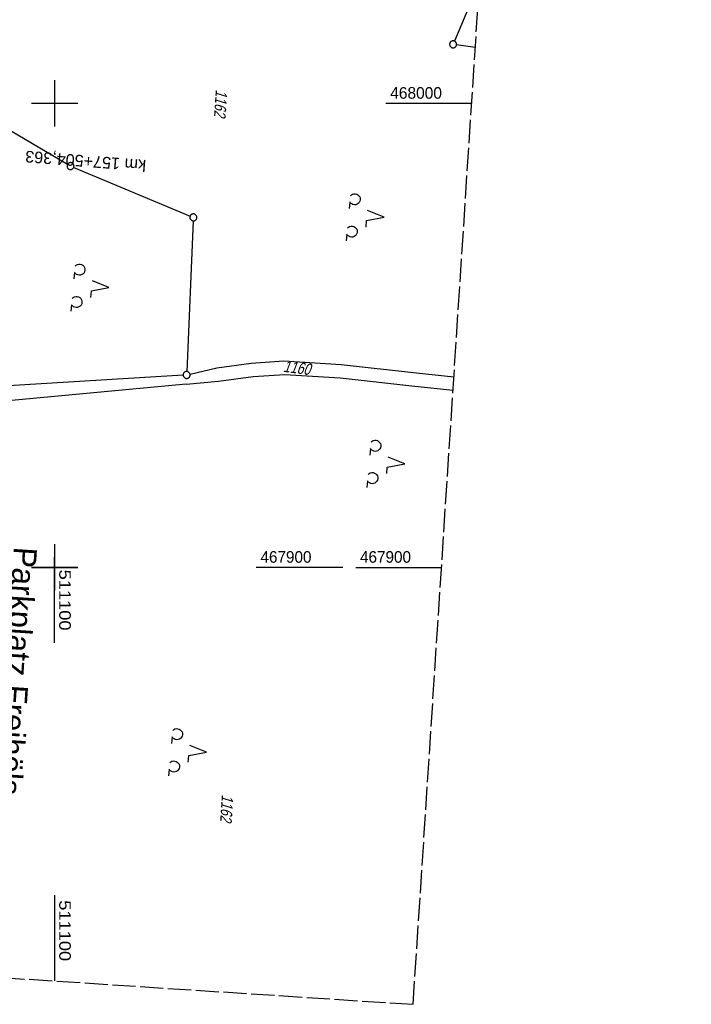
# Model space of a CAD drawing. Extents: x 510891 to 511237, y 467806 to 468748.
# Tile 7 of 28: x 511092 to 511237, y 467806 to 468018. Entities that reach past the tile are written whole.
import ezdxf
from ezdxf.enums import TextEntityAlignment as Align

# ---------------------------------------------------------------- set-up
doc = ezdxf.new("R2010")
doc.units = 0
doc.header["$LTSCALE"] = 10
doc.header["$MEASUREMENT"] = 0
doc.linetypes.add('LT00', pattern=[0])
doc.linetypes.add('LT14', pattern=[0.6, 0.5, -0.1])
doc.layers.get('0').update_dxf_attribs({"linetype": 'LT00'})
doc.layers.add('-BLATT_099-RAND', color=7, linetype='LT14', plot=False)
for name, color, linetype in [('-EL-93-1', 20, 'LT00'), ('AS_TEXT_B', 152, 'Continuous'), ('DFK_FLUR_NR', 250, 'LT00'), ('DFK_GZPKT', 250, 'LT00'), ('DFK_KATASTER', 250, 'LT00'), ('DFK_NUTZUNG', 250, 'LT00'), ('V099_RASTER', 250, 'LT00'), ('V100_RASTER', 250, 'LT00')]:
    doc.layers.add(name, color=color, linetype=linetype)
doc.styles.add('Arial', font='ARIAL.TTF')
doc.styles.get("Standard").update_dxf_attribs({"font": 'ARIAL.TTF'})
doc.styles.add('UNIR-O', font='unir_o.shx', dxfattribs={"height": 2.5})

# ---------------------------------------------------------------- blocks, each defined once
blk = doc.blocks.new('SYMB7010')
at = {"color": 0, "linetype": 'ByBlock'}
for points in [[(-0.031408, 0.499213), (-0.093728, 0.49134), (-0.15457, 0.475719), (-0.212975, 0.452595), (-0.268021, 0.422333), (-0.31884, 0.385411), (-0.36463, 0.342411), (-0.40467, 0.29401), (-0.438329, 0.240973), (-0.465074, 0.184136), (-0.484486, 0.124395), (-0.496256, 0.062692), (-0.5002, 0)], [(-0.5002, 0), (-0.496256, -0.062692), (-0.484486, -0.124395), (-0.465075, -0.184136), (-0.438329, -0.240973), (-0.404671, -0.29401), (-0.36463, -0.342411), (-0.31884, -0.385411), (-0.268021, -0.422333), (-0.212975, -0.452595), (-0.154571, -0.475719), (-0.093728, -0.49134), (-0.031408, -0.499213), (0.031408, -0.499213)], [(0.5002, 0), (0.496256, 0.062692), (0.484485, 0.124395), (0.465074, 0.184136), (0.438329, 0.240973), (0.40467, 0.29401), (0.36463, 0.342411), (0.31884, 0.385411), (0.268021, 0.422333), (0.212975, 0.452595), (0.15457, 0.475719), (0.093728, 0.49134), (0.031408, 0.499213), (-0.031408, 0.499213)], [(0.031408, -0.499213), (0.093728, -0.491341), (0.15457, -0.475719), (0.212975, -0.452595), (0.268021, -0.422333), (0.31884, -0.385411), (0.36463, -0.342411), (0.404671, -0.294011), (0.438329, -0.240974), (0.465075, -0.184136), (0.484486, -0.124395), (0.496256, -0.062692), (0.500201, 0)]]:
    blk.add_lwpolyline(points, dxfattribs=at)
blk = doc.blocks.new('SYMB7201')
at = {"color": 0, "linetype": 'ByBlock'}
for p, q in [((0, 0.385), (-0.11, 0.015)), ((-0.255, -0.385), (-0.115, -0.385)), ((0.445, -0.385), (0.585, -0.385))]:
    blk.add_line(p, q, dxfattribs=at)
for points in [[(0.25, 0.015), (0.11, 0.015), (0, 0.385)], [(-0.393816, -0.383308), (-0.416239, -0.362945), (-0.432849, -0.337617), (-0.442589, -0.308936), (-0.444836, -0.27873), (-0.439449, -0.248923), (-0.426769, -0.221415), (-0.407606, -0.197958), (-0.38318, -0.180047), (-0.355047, -0.168823), (-0.325, -0.165), (-0.294953, -0.168823), (-0.26682, -0.180047), (-0.242394, -0.197959), (-0.223231, -0.221415), (-0.210551, -0.248923), (-0.205164, -0.27873), (-0.207411, -0.308936), (-0.21715, -0.337617), (-0.233761, -0.362945), (-0.256184, -0.383308)], [(0.306185, -0.383308), (0.283761, -0.362945), (0.267151, -0.337617), (0.257411, -0.308936), (0.255164, -0.27873), (0.260552, -0.248923), (0.273231, -0.221415), (0.292394, -0.197958), (0.31682, -0.180047), (0.344953, -0.168823), (0.375, -0.165), (0.405047, -0.168823), (0.43318, -0.180047), (0.457606, -0.197959), (0.476769, -0.221415), (0.489449, -0.248923), (0.494836, -0.27873), (0.492589, -0.308936), (0.48285, -0.337617), (0.466239, -0.362945), (0.443816, -0.383308)]]:
    blk.add_lwpolyline(points, dxfattribs=at)

msp = doc.modelspace()

# ---------------------------------------------------------------- linework, layer by layer
at = {"layer": '-BLATT_099-RAND'}
msp.add_lwpolyline([(510950.96, 468747.5), (510890.95, 467824.45), (511177.35, 467805.83), (511237.36, 468728.88), (510950.96, 468747.5)], dxfattribs=at)
at = {"layer": 'DFK_KATASTER'}
for p, q in [((511191.69, 468026.39), (511186.25, 468013.41)), ((511190.75, 468012.01), (511186.7, 468012.61)), ((511063.07, 468010.27), (511102.79, 467986.86)), ((511104.13, 467986.19), (511129.25, 467975.72)), ((511129.91, 467974.68), (511128.52, 467942.21)), ((511134.99, 467943), (511142.44, 467943.99)), ((511142.44, 467943.99), (511149.45, 467944.48)), ((511149.45, 467944.48), (511161.8, 467943.73)), ((511161.8, 467943.73), (511178.06, 467941.94)), ((511127.74, 467941.41), (511066.28, 467937.63)), ((511129.22, 467941.63), (511134.99, 467943)), ((511142.83, 467941.12), (511149.66, 467941.59)), ((511149.66, 467941.59), (511161.62, 467940.84)), ((511178.06, 467941.94), (511186.14, 467941.07)), ((511128.4, 467939.45), (511067.56, 467933.84)), ((511128.4, 467939.45), (511135.37, 467940.13)), ((511135.37, 467940.13), (511142.83, 467941.12)), ((511161.62, 467940.84), (511177.74, 467939.06)), ((511177.74, 467939.06), (511185.95, 467938.17))]:
    msp.add_line(p, q, dxfattribs=at)
at = {"layer": 'V099_RASTER'}
for p, q in [((511100, 468005), (511100, 467995)), ((511105, 468000), (511095, 468000)), ((511189.97, 468000), (511171.47, 468000)), ((511100, 467905), (511100, 467895)), ((511095, 467900), (511105, 467900)), ((511164.97, 467900), (511183.47, 467900)), ((511100, 467829.36), (511100, 467810.86))]:
    msp.add_line(p, q, dxfattribs=at)
at = {"layer": 'V100_RASTER'}
for p, q in [((511100, 467883.73), (511100, 467902.23)), ((511105, 467900), (511095, 467900)), ((511105, 467900), (511095, 467900)), ((511162.16, 467900), (511143.5, 467900))]:
    msp.add_line(p, q, dxfattribs=at)

# ---------------------------------------------------------------- block references
at = {"layer": 'DFK_GZPKT', "xscale": 1.500000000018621, "yscale": 1.5, "zscale": 1.5, "rotation": 264.7377099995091}
for p in [(511185.96, 468012.72), (511103.44, 467986.48), (511129.94, 467975.43), (511128.49, 467941.46)]:
    msp.add_blockref('SYMB7010', p, dxfattribs=at)
at = {"layer": 'DFK_NUTZUNG', "xscale": 10.00000000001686, "yscale": 10, "zscale": 10, "rotation": 264.7377100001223}
for p in [(511167.26, 467975.84), (511107.9, 467960.67), (511171.72, 467922.7), (511128.93, 467860.55)]:
    msp.add_blockref('SYMB7201', p, dxfattribs=at)

# ---------------------------------------------------------------- texts
at = {"layer": '-EL-93-1', "style": 'Arial'}
msp.add_text('km 157+504,363   ', height=2.5, rotation=175.5843, dxfattribs=at).set_placement((511090.78, 467988.78), align=Align.MIDDLE_RIGHT)
at = {"layer": 'AS_TEXT_B', "insert": (511087.95, 467877.13), "char_height": 5, "attachment_point": 7, "rotation": 266.2803, "style": 'UNIR-O'}
msp.add_mtext('\\pi-27.542;Parkplatz Freihöls', dxfattribs=at)
at = {"layer": 'DFK_FLUR_NR', "oblique": 13.754, "width": 0.75}
for s, rotation, p in [('1162', 266.2803, (511134.78, 468003)), ('1160', 352.6533, (511149.25, 467942.16)), ('1162', 266.2803, (511136.1, 467851.09))]:
    msp.add_text(s, height=2.5, rotation=rotation, dxfattribs=at).set_placement(p)
at = {"layer": 'V099_RASTER'}
for s, rotation, width, p in [(' 468000', 0.0004, 0.958, (511171.47, 468001)), (' 467900', 0.0004, 0.944, (511164.97, 467901)), (' 511100', -89.9996, 1.127, (511101, 467829.36))]:
    msp.add_text(s, height=2.5, rotation=rotation, dxfattribs=dict(at, width=width)).set_placement(p)
at = {"layer": 'V100_RASTER'}
for s, rotation, width, p in [(' 467900', -0.0013, 0.944, (511143.5, 467901)), (' 511100', -90.0013, 1.127, (511101, 467900.61))]:
    msp.add_text(s, height=2.5, rotation=rotation, dxfattribs=dict(at, width=width)).set_placement(p)

doc.saveas('drawing.dxf')
